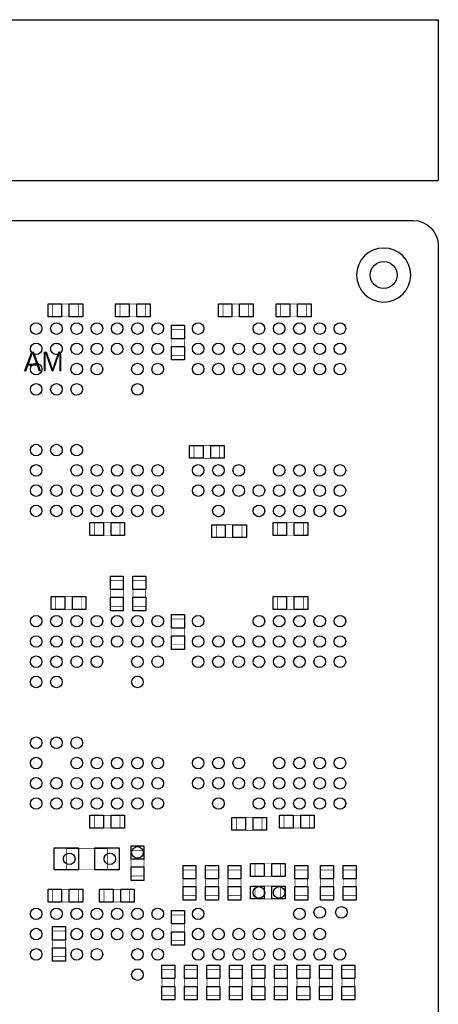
# Model space of a CAD drawing. Extents: x -127 to 3470, y -2628 to 437.
# Tile 5 of 5: x 2819 to 3470, y -1094 to 437. Entities that reach past the tile are written whole.
import ezdxf

# ---------------------------------------------------------------- set-up
doc = ezdxf.new("R2010")
doc.units = 0
for name, color, linetype in [('BG_OUTLINE', 2, 'CONTINUOUS'), ('BG_WASTE_STRIPS', 1, 'CONTINUOUS'), ('PG_ASSEMBLY_TOP', 3, 'CONTINUOUS'), ('PIN_TOP', 4, 'CONTINUOUS'), ('RKO_ALL', 5, 'CONTINUOUS'), ('VC_TOP', 6, 'CONTINUOUS')]:
    doc.layers.add(name, color=color, linetype=linetype)

msp = doc.modelspace()

# ---------------------------------------------------------------- linework, layer by layer
at = {"layer": 'BG_OUTLINE'}
msp.add_lwpolyline([(3470, 85.63), (3470, -2276.57, -0.414237), (3430.63, -2315.94), (1540.87, -2315.94, -0.414256), (1501.5, -2276.57), (1501.5, -2020.67, 0.414197), (1462.13, -1981.3), (241.65, -1981.3, -0.414191), (202.28, -1941.93), (202.28, -1567.91, 0.414213), (162.91, -1528.54), (-85.12, -1528.54, -0.41422), (-124.49, -1489.17), (-124.49, 85.63, -0.414203), (-85.12, 125), (3430.63, 125, -0.414212)], format="xyb", close=True, dxfattribs=at)
at = {"layer": 'BG_WASTE_STRIPS'}
msp.add_lwpolyline([(-125, 187), (-125, 437), (3470, 437), (3470, 187)], dxfattribs=at)
msp.add_lwpolyline([(2785, 125), (2735, 125, -1), (2735, 187), (3470, 187)], format="xyb", dxfattribs=at)
at = {"layer": 'PG_ASSEMBLY_TOP', "const_width": 1}
for points in [[(2870, -25), (2870, -5), (2910, -5), (2910, -25)], [(3015, -5), (3015, -25), (2975, -25), (2975, -5)], [(3175, -5), (3175, -25), (3135, -25), (3135, -5)], [(3225, -25), (3225, -5), (3265, -5), (3265, -25)], [(3055, -45), (3075, -45), (3075, -85), (3055, -85)], [(3090, -245), (3090, -225), (3130, -225), (3130, -245)], [(2935, -365), (2935, -345), (2975, -345), (2975, -365)], [(3164.492, -348.228), (3164.492, -368.228), (3124.492, -368.228), (3124.492, -348.228)], [(3220, -365), (3220, -345), (3260, -345), (3260, -365)], [(2960, -435), (2980, -435), (2980, -475), (2960, -475)], [(3015, -475), (2995, -475), (2995, -435), (3015, -435)], [(2875, -480), (2875, -460), (2915, -460), (2915, -480)], [(3220, -480), (3220, -460), (3260, -460), (3260, -480)], [(3055, -495), (3075, -495), (3075, -535), (3055, -535)], [(2935, -820), (2935, -800), (2975, -800), (2975, -820)], [(3195.988, -803.228), (3195.988, -823.228), (3155.988, -823.228), (3155.988, -803.228)], [(3230, -820), (3230, -800), (3270, -800), (3270, -820)], [(2892.03, -883.795), (2892.03, -851.795), (2955.03, -851.795), (2955.03, -883.795)], [(2992.008, -854.295), (3012.008, -854.295), (3012.008, -894.295), (2992.008, -894.295)], [(3093, -925), (3073, -925), (3073, -885), (3093, -885)], [(3128, -925), (3108, -925), (3108, -885), (3128, -885)], [(3163, -925), (3143, -925), (3143, -885), (3163, -885)], [(3225, -875), (3225, -895), (3185, -895), (3185, -875)], [(3267, -925), (3247, -925), (3247, -885), (3267, -885)], [(3307, -925), (3287, -925), (3287, -885), (3307, -885)], [(3342, -925), (3322, -925), (3322, -885), (3342, -885)], [(2870, -935), (2870, -915), (2910, -915), (2910, -935)], [(2990, -915), (2990, -935), (2950, -935), (2950, -915)], [(3225, -910), (3225, -930), (3185, -930), (3185, -910)], [(3055, -955), (3075, -955), (3075, -995), (3055, -995)], [(2890, -1020), (2870, -1020), (2870, -980), (2890, -980)], [(3060, -1080), (3040, -1080), (3040, -1040), (3060, -1040)], [(3075, -1040), (3095, -1040), (3095, -1080), (3075, -1080)], [(3110, -1040), (3130, -1040), (3130, -1080), (3110, -1080)], [(3145, -1040), (3165, -1040), (3165, -1080), (3145, -1080)], [(3180, -1040), (3200, -1040), (3200, -1080), (3180, -1080)], [(3215, -1040), (3235, -1040), (3235, -1080), (3215, -1080)], [(3250, -1040), (3270, -1040), (3270, -1080), (3250, -1080)], [(3285, -1040), (3305, -1040), (3305, -1080), (3285, -1080)], [(3320, -1040), (3340, -1040), (3340, -1080), (3320, -1080)]]:
    msp.add_lwpolyline(points, close=True, dxfattribs=at)
at = {"layer": 'PIN_TOP'}
for points in [[(2884, -25), (2863, -25), (2863, -5), (2884, -5)], [(2917, -25), (2896, -25), (2896, -5), (2917, -5)], [(2968, -5), (2989, -5), (2989, -25), (2968, -25)], [(3001, -5), (3022, -5), (3022, -25), (3001, -25)], [(3128, -5), (3149, -5), (3149, -25), (3128, -25)], [(3161, -5), (3182, -5), (3182, -25), (3161, -25)], [(3239, -25), (3218, -25), (3218, -5), (3239, -5)], [(3272, -25), (3251, -25), (3251, -5), (3272, -5)], [(3055, -59), (3055, -38), (3075, -38), (3075, -59)], [(3055, -92), (3055, -71), (3075, -71), (3075, -92)], [(3104, -245), (3083, -245), (3083, -225), (3104, -225)], [(3137, -245), (3116, -245), (3116, -225), (3137, -225)], [(2949, -365), (2928, -365), (2928, -345), (2949, -345)], [(2982, -365), (2961, -365), (2961, -345), (2982, -345)], [(3117.492, -348.228), (3138.492, -348.228), (3138.492, -368.228), (3117.492, -368.228)], [(3150.492, -348.228), (3171.492, -348.228), (3171.492, -368.228), (3150.492, -368.228)], [(3234, -365), (3213, -365), (3213, -345), (3234, -345)], [(3267, -365), (3246, -365), (3246, -345), (3267, -345)], [(2960, -449), (2960, -428), (2980, -428), (2980, -449)], [(3015, -428), (3015, -449), (2995, -449), (2995, -428)], [(2889, -480), (2868, -480), (2868, -460), (2889, -460)], [(2922, -480), (2901, -480), (2901, -460), (2922, -460)], [(2960, -482), (2960, -461), (2980, -461), (2980, -482)], [(3015, -461), (3015, -482), (2995, -482), (2995, -461)], [(3234, -480), (3213, -480), (3213, -460), (3234, -460)], [(3267, -480), (3246, -480), (3246, -460), (3267, -460)], [(3055, -509), (3055, -488), (3075, -488), (3075, -509)], [(3055, -542), (3055, -521), (3075, -521), (3075, -542)], [(2949, -820), (2928, -820), (2928, -800), (2949, -800)], [(2982, -820), (2961, -820), (2961, -800), (2982, -800)], [(3148.988, -803.228), (3169.988, -803.228), (3169.988, -823.228), (3148.988, -823.228)], [(3181.988, -803.228), (3202.988, -803.228), (3202.988, -823.228), (3181.988, -823.228)], [(3244, -820), (3223, -820), (3223, -800), (3244, -800)], [(3277, -820), (3256, -820), (3256, -800), (3277, -800)], [(2910.53, -884.795), (2872.53, -884.795), (2872.53, -850.795), (2910.53, -850.795)], [(2973.53, -884.795), (2935.53, -884.795), (2935.53, -850.795), (2973.53, -850.795)], [(2992.008, -868.295), (2992.008, -847.295), (3012.008, -847.295), (3012.008, -868.295)], [(2992.008, -901.295), (2992.008, -880.295), (3012.008, -880.295), (3012.008, -901.295)], [(3093, -878), (3093, -899), (3073, -899), (3073, -878)], [(3128, -878), (3128, -899), (3108, -899), (3108, -878)], [(3163, -878), (3163, -899), (3143, -899), (3143, -878)], [(3178, -875), (3199, -875), (3199, -895), (3178, -895)], [(3211, -875), (3232, -875), (3232, -895), (3211, -895)], [(3267, -878), (3267, -899), (3247, -899), (3247, -878)], [(3307, -878), (3307, -899), (3287, -899), (3287, -878)], [(3342, -878), (3342, -899), (3322, -899), (3322, -878)], [(2884, -935), (2863, -935), (2863, -915), (2884, -915)], [(2917, -935), (2896, -935), (2896, -915), (2917, -915)], [(2943, -915), (2964, -915), (2964, -935), (2943, -935)], [(2976, -915), (2997, -915), (2997, -935), (2976, -935)], [(3093, -911), (3093, -932), (3073, -932), (3073, -911)], [(3128, -911), (3128, -932), (3108, -932), (3108, -911)], [(3163, -911), (3163, -932), (3143, -932), (3143, -911)], [(3178, -910), (3199, -910), (3199, -930), (3178, -930)], [(3211, -910), (3232, -910), (3232, -930), (3211, -930)], [(3267, -911), (3267, -932), (3247, -932), (3247, -911)], [(3307, -911), (3307, -932), (3287, -932), (3287, -911)], [(3342, -911), (3342, -932), (3322, -932), (3322, -911)], [(3055, -969), (3055, -948), (3075, -948), (3075, -969)], [(2890, -973), (2890, -994), (2870, -994), (2870, -973)], [(3055, -1002), (3055, -981), (3075, -981), (3075, -1002)], [(2890, -1006), (2890, -1027), (2870, -1027), (2870, -1006)], [(3060, -1033), (3060, -1054), (3040, -1054), (3040, -1033)], [(3075, -1054), (3075, -1033), (3095, -1033), (3095, -1054)], [(3110, -1054), (3110, -1033), (3130, -1033), (3130, -1054)], [(3145, -1054), (3145, -1033), (3165, -1033), (3165, -1054)], [(3180, -1054), (3180, -1033), (3200, -1033), (3200, -1054)], [(3215, -1054), (3215, -1033), (3235, -1033), (3235, -1054)], [(3250, -1054), (3250, -1033), (3270, -1033), (3270, -1054)], [(3285, -1054), (3285, -1033), (3305, -1033), (3305, -1054)], [(3320, -1054), (3320, -1033), (3340, -1033), (3340, -1054)], [(3060, -1066), (3060, -1087), (3040, -1087), (3040, -1066)], [(3075, -1087), (3075, -1066), (3095, -1066), (3095, -1087)], [(3110, -1087), (3110, -1066), (3130, -1066), (3130, -1087)], [(3145, -1087), (3145, -1066), (3165, -1066), (3165, -1087)], [(3180, -1087), (3180, -1066), (3200, -1066), (3200, -1087)], [(3215, -1087), (3215, -1066), (3235, -1066), (3235, -1087)], [(3250, -1087), (3250, -1066), (3270, -1066), (3270, -1087)], [(3285, -1087), (3285, -1066), (3305, -1066), (3305, -1087)], [(3320, -1087), (3320, -1066), (3340, -1066), (3340, -1087)]]:
    msp.add_lwpolyline(points, close=True, dxfattribs=at)
for centre, radius in [((3385, 40), 21), ((2876.024, -74.764), 9), ((2970.512, -74.764), 9), ((3002.008, -74.764), 9), ((3190.984, -74.764), 9), ((3222.48, -74.764), 9), ((3253.976, -74.764), 9), ((3285.472, -74.764), 9), ((2844.528, -106.26), 9), ((2907.52, -106.26), 9), ((2939.016, -106.26), 9), ((3002.008, -106.26), 9), ((3033.504, -106.26), 9), ((3096.496, -106.26), 9), ((3127.992, -106.26), 9), ((3159.488, -106.26), 9), ((3190.984, -106.26), 9), ((3222.48, -106.26), 9), ((3253.976, -106.26), 9), ((3285.472, -106.26), 9), ((3316.968, -106.26), 9), ((2844.528, -137.756), 9), ((2907.52, -137.756), 9), ((3002.008, -137.756), 9), ((2844.528, -232.244), 9), ((2876.024, -232.244), 9), ((2907.52, -232.244), 9), ((2844.528, -263.74), 9), ((2907.52, -263.74), 9), ((2939.016, -263.74), 9), ((2970.512, -263.74), 9), ((3033.504, -263.74), 9), ((3159.488, -263.74), 9), ((3222.48, -263.74), 9), ((3253.976, -263.74), 9), ((3285.472, -263.74), 9), ((3316.968, -263.74), 9), ((2876.024, -295.236), 9), ((2970.512, -295.236), 9), ((3033.504, -295.236), 9), ((3222.48, -295.236), 9), ((3253.976, -295.236), 9), ((3285.472, -295.236), 9), ((3316.968, -295.236), 9), ((2876.024, -529.764), 9), ((2970.512, -529.764), 9), ((3002.008, -529.764), 9), ((3190.984, -529.764), 9), ((3222.48, -529.764), 9), ((3253.976, -529.764), 9), ((3285.472, -529.764), 9), ((2844.528, -561.26), 9), ((2876.024, -561.26), 9), ((2907.52, -561.26), 9), ((2939.016, -561.26), 9), ((3002.008, -561.26), 9), ((3033.504, -561.26), 9), ((3096.496, -561.26), 9), ((3127.992, -561.26), 9), ((3159.488, -561.26), 9), ((3190.984, -561.26), 9), ((3222.48, -561.26), 9), ((3253.976, -561.26), 9), ((3285.472, -561.26), 9), ((3316.968, -561.26), 9), ((2844.528, -592.756), 9), ((3002.008, -592.756), 9), ((2844.528, -687.244), 9), ((2876.024, -687.244), 9), ((2907.52, -687.244), 9), ((2844.528, -718.74), 9), ((2907.52, -718.74), 9), ((2939.016, -718.74), 9), ((2970.512, -718.74), 9), ((3033.504, -718.74), 9), ((3159.488, -718.74), 9), ((3222.48, -718.74), 9), ((3253.976, -718.74), 9), ((3285.472, -718.74), 9), ((3316.968, -718.74), 9), ((2876.024, -750.236), 9), ((2970.512, -750.236), 9), ((3033.504, -750.236), 9), ((3222.48, -750.236), 9), ((3253.976, -750.236), 9), ((3285.472, -750.236), 9), ((3316.968, -750.236), 9), ((2970.512, -984.764), 9), ((3002.008, -984.764), 9), ((3190.984, -984.764), 9), ((3222.48, -984.764), 9), ((3253.976, -984.764), 9), ((3285.472, -984.764), 9), ((2939.016, -1016.26), 9), ((3002.008, -1016.26), 9), ((3033.504, -1016.26), 9), ((3096.496, -1016.26), 9), ((3127.992, -1016.26), 9), ((3159.488, -1016.26), 9), ((3190.984, -1016.26), 9), ((3222.48, -1016.26), 9), ((3253.976, -1016.26), 9), ((3285.472, -1016.26), 9), ((3316.968, -1016.26), 9), ((3002.008, -1047.756), 9)]:
    msp.add_circle(centre, radius, dxfattribs=at)
at = {"layer": 'RKO_ALL'}
msp.add_lwpolyline([(3427, 40, 1), (3343, 40, 1)], format="xyb", close=True, dxfattribs=at)
at = {"layer": 'VC_TOP'}
for centre in [(2844.528, -43.268), (2876.024, -43.268), (2907.52, -43.268), (2939.016, -43.268), (2970.512, -43.268), (3002.008, -43.268), (3033.504, -43.268), (3096.496, -43.268), (3190.984, -43.268), (3222.48, -43.268), (3253.976, -43.268), (3285.472, -43.268), (3316.968, -43.268), (2844.528, -74.764), (2907.52, -74.764), (2939.016, -74.764), (3033.504, -74.764), (3096.496, -74.764), (3127.992, -74.764), (3159.488, -74.764), (3316.968, -74.764), (2876.024, -137.756), (3002.008, -263.74), (3096.496, -263.74), (3127.992, -263.74), (2844.528, -295.236), (2907.52, -295.236), (2939.016, -295.236), (3002.008, -295.236), (3096.496, -295.236), (3127.992, -295.236), (3159.488, -295.236), (3190.984, -295.236), (2844.528, -326.732), (2876.024, -326.732), (2907.52, -326.732), (2939.016, -326.732), (2970.512, -326.732), (3002.008, -326.732), (3033.504, -326.732), (3127.992, -326.732), (3190.984, -326.732), (3222.48, -326.732), (3253.976, -326.732), (3285.472, -326.732), (3316.968, -326.732), (2844.528, -498.268), (2876.024, -498.268), (2907.52, -498.268), (2939.016, -498.268), (2970.512, -498.268), (3002.008, -498.268), (3033.504, -498.268), (3096.496, -498.268), (3190.984, -498.268), (3222.48, -498.268), (3253.976, -498.268), (3285.472, -498.268), (3316.968, -498.268), (2844.528, -529.764), (2907.52, -529.764), (2939.016, -529.764), (3033.504, -529.764), (3096.496, -529.764), (3127.992, -529.764), (3159.488, -529.764), (3316.968, -529.764), (2876.024, -592.756), (3002.008, -718.74), (3096.496, -718.74), (3127.992, -718.74), (2844.528, -750.236), (2907.52, -750.236), (2939.016, -750.236), (3002.008, -750.236), (3096.496, -750.236), (3127.992, -750.236), (3159.488, -750.236), (3190.984, -750.236), (2844.528, -781.732), (2876.024, -781.732), (2907.52, -781.732), (2939.016, -781.732), (2970.512, -781.732), (3002.008, -781.732), (3033.504, -781.732), (3127.992, -781.732), (3190.984, -781.732), (3222.48, -781.732), (3253.976, -781.732), (3285.472, -781.732), (3316.968, -781.732), (3002.008, -857.795), (2896.024, -867.795), (2959.016, -867.795), (3190.984, -920), (3222.48, -920), (2844.528, -953.268), (2876.024, -953.268), (2907.52, -953.268), (2939.016, -953.268), (2970.512, -953.268), (3002.008, -953.268), (3033.504, -953.268), (3096.496, -953.268), (3253.976, -953.268), (3285.472, -950.964), (3319.272, -950.964), (2844.528, -984.764), (2907.52, -984.764), (2939.016, -984.764), (3033.504, -984.764), (3096.496, -984.764), (3127.992, -984.764), (3159.488, -984.764), (2844.528, -1016.26), (2907.52, -1016.26)]:
    msp.add_circle(centre, 9, dxfattribs=at)

# ---------------------------------------------------------------- texts
at = {"layer": 'PG_ASSEMBLY_TOP'}
msp.add_text('AM', height=31, dxfattribs=at).set_placement((2825, -110))

doc.saveas('drawing.dxf')
